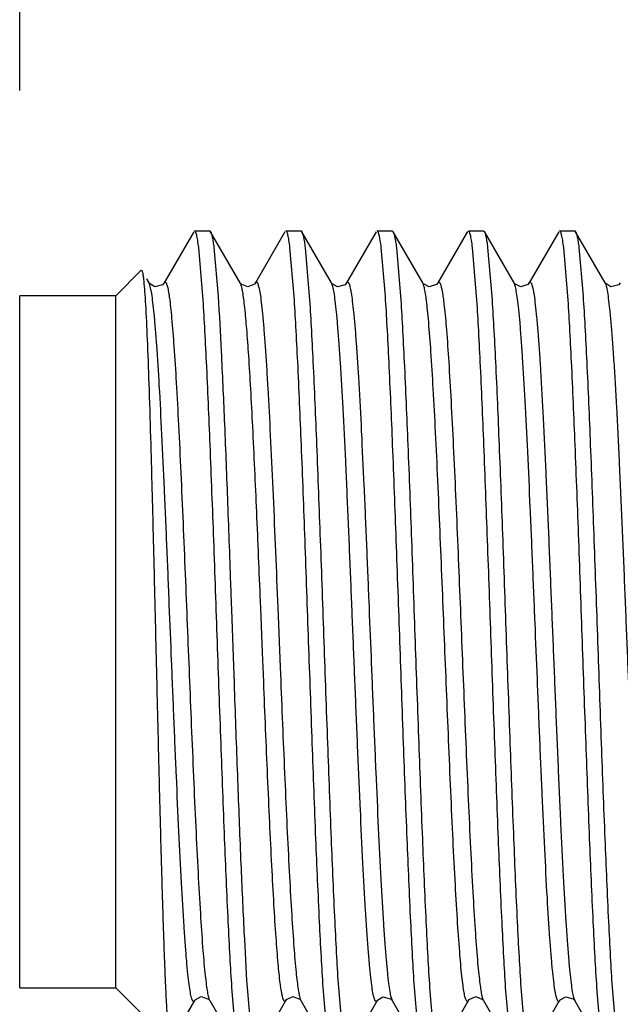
# Model space of a CAD drawing. Header units: inches. Extents: x 0 to 22, y 0 to 17.
# Tile 23 of 47: x 8.199 to 8.382, y 9.938 to 10.238. Entities that reach past the tile are written whole.
import ezdxf

# ---------------------------------------------------------------- set-up
doc = ezdxf.new("R2010")
doc.units = ezdxf.units.IN
doc.header["$LTSCALE"] = 1.21
doc.header["$MEASUREMENT"] = 0
doc.layers.get('0').update_dxf_attribs({"linetype": 'CONTINUOUS'})
doc.layers.add('DIMENSIONS', color=7, linetype='CONTINUOUS')
doc.styles.get("Standard").update_dxf_attribs({"font": 'txt', "width": 0.8})
doc.dimstyles.new('DIMSTYLE_4', dxfattribs={"dimtxt": 0.125, "dimasz": 0.18, "dimexe": 0.18, "dimexo": 0.0625, "dimgap": 0.09, "dimtad": 0, "dimtih": 1, "dimtoh": 1, "dimdec": 3, "dimzin": 4, "dimdsep": 46, "dimtxsty": 'STANDARD', "dimblk": '_FILLED', "dimblk1": '_FILLED', "dimblk2": '_FILLED', "dimcen": 0.09, "dimadec": 0, "dimazin": 0, "dimtp": 0.01, "dimtm": 0.01, "dimtfac": 1, "dimtdec": 3, "dimtofl": 0, "dimtmove": 0, "dimatfit": 3, "dimldrblk": '_FILLED', "dimfxl": 1, "dimtolj": 1, "dimtzin": 4, "dimarcsym": 0})

# ---------------------------------------------------------------- blocks, each defined once
blk = doc.blocks.new('_FILLED')
at = {"color": 0, "linetype": 'BYBLOCK'}
blk.add_solid([(0, 0), (-1, 0.1736), (-1, -0.1736)], dxfattribs=at)
blk = doc.blocks.new('*D18')
at = {"layer": 'DIMENSIONS', "color": 2, "linetype": 'CONTINUOUS'}
for p, q in [((8.19888, 10.21653), (8.19888, 11.61095)), ((12.56288, 10.90673), (12.56288, 11.61095)), ((8.19888, 11.48595), (9.45588, 11.48595)), ((12.56288, 11.48595), (11.30588, 11.48595))]:
    blk.add_line(p, q, dxfattribs=at)
at = {"layer": 'DIMENSIONS', "color": 2, "linetype": 'CONTINUOUS', "xscale": 0.18, "yscale": 0.18, "zscale": 0.18, "rotation": 180}
blk.add_blockref('_FILLED', (8.19888, 11.48595), dxfattribs=at)
at = {"layer": 'DIMENSIONS', "color": 2, "linetype": 'CONTINUOUS', "xscale": 0.18, "yscale": 0.18, "zscale": 0.18}
blk.add_blockref('_FILLED', (12.56288, 11.48595), dxfattribs=at)
at = {"layer": 'DIMENSIONS', "color": 2, "linetype": 'CONTINUOUS', "insert": (10.38088, 11.54845), "char_height": 0.125, "width": 1.725, "attachment_point": 2, "line_spacing_factor": 0.9}
blk.add_mtext('6X 4.364{\\Ftxt.shx;\\W1.000000;\\H0.125000; }[110.85]', dxfattribs=at)

msp = doc.modelspace()

# ---------------------------------------------------------------- linework, layer by layer
at = {"color": 7, "linetype": 'CONTINUOUS'}
for p, q in [((8.25186, 10.17355), (8.24284, 10.15796)), ((8.25213, 10.17378), (8.25675, 10.17378)), ((8.25675, 10.17378), (8.25702, 10.17355)), ((8.26604, 10.15796), (8.25702, 10.17355)), ((8.27963, 10.17355), (8.27062, 10.15796)), ((8.27991, 10.17378), (8.28452, 10.17378)), ((8.28452, 10.17378), (8.2848, 10.17355)), ((8.29381, 10.15796), (8.2848, 10.17355)), ((8.30741, 10.17355), (8.29839, 10.15796)), ((8.30768, 10.17378), (8.3123, 10.17378)), ((8.3123, 10.17378), (8.31257, 10.17355)), ((8.32159, 10.15796), (8.31257, 10.17355)), ((8.33519, 10.17356), (8.32618, 10.15798)), ((8.33546, 10.17378), (8.34008, 10.17378)), ((8.34008, 10.17378), (8.34034, 10.17356)), ((8.34936, 10.15798), (8.34035, 10.17356)), ((8.36297, 10.17355), (8.35395, 10.15796)), ((8.36324, 10.17378), (8.36786, 10.17378)), ((8.36786, 10.17378), (8.36813, 10.17355)), ((8.37715, 10.15796), (8.36813, 10.17355)), ((8.25465, 10.15394), (8.25339, 10.16872)), ((8.25801, 10.16872), (8.25927, 10.15394)), ((8.28243, 10.15394), (8.28117, 10.16872)), ((8.28579, 10.16872), (8.28705, 10.15394)), ((8.31021, 10.15394), (8.30895, 10.16872)), ((8.31357, 10.16872), (8.31483, 10.15394)), ((8.33799, 10.15394), (8.33672, 10.16872)), ((8.34134, 10.16872), (8.34261, 10.15393)), ((8.36576, 10.15394), (8.3645, 10.16872)), ((8.36912, 10.16872), (8.37038, 10.15394)), ((8.22813, 10.15403), (8.23589, 10.16179)), ((8.23589, 10.16179), (8.23608, 10.16172)), ((8.23826, 10.15796), (8.23755, 10.15919)), ((8.26609, 10.15787), (8.26604, 10.15796)), ((8.29384, 10.15792), (8.29381, 10.15796)), ((8.32161, 10.15792), (8.32159, 10.15796)), ((8.32617, 10.15796), (8.32618, 10.15798)), ((8.34937, 10.15797), (8.34936, 10.15798)), ((8.34942, 10.15788), (8.34937, 10.15796)), ((8.19888, 9.94353), (8.19888, 10.15403)), ((8.22813, 10.15403), (8.19888, 10.15403)), ((8.22813, 9.94353), (8.22813, 10.15403)), ((8.26306, 10.06657), (8.26327, 10.06061)), ((8.26327, 10.06061), (8.26334, 10.05862)), ((8.26334, 10.05862), (8.26406, 10.0385)), ((8.26406, 10.0385), (8.26413, 10.03637)), ((8.26413, 10.03637), (8.26432, 10.03099)), ((8.19888, 9.94353), (8.22813, 9.94353)), ((8.22813, 9.94353), (8.2447, 9.92697)), ((8.26475, 9.92885), (8.26349, 9.94363)), ((8.26811, 9.94362), (8.26937, 9.92884)), ((8.29253, 9.92885), (8.29127, 9.94363)), ((8.29589, 9.94362), (8.29715, 9.92884)), ((8.32031, 9.92885), (8.31905, 9.94363)), ((8.32367, 9.94362), (8.32493, 9.92884)), ((8.34809, 9.92885), (8.34682, 9.94363)), ((8.35144, 9.94362), (8.35271, 9.92884)), ((8.37586, 9.92885), (8.3746, 9.94363)), ((8.37922, 9.94362), (8.38049, 9.92884)), ((8.24487, 9.92703), (8.25215, 9.9396)), ((8.25659, 9.93981), (8.25672, 9.93961)), ((8.25673, 9.9396), (8.26575, 9.92401)), ((8.27091, 9.92401), (8.27992, 9.9396)), ((8.28437, 9.93981), (8.2845, 9.93961)), ((8.2845, 9.9396), (8.29352, 9.92401)), ((8.29868, 9.92401), (8.3077, 9.93959)), ((8.31209, 9.93988), (8.31228, 9.93961)), ((8.31229, 9.9396), (8.32131, 9.92401)), ((8.32646, 9.92402), (8.33548, 9.9396)), ((8.33998, 9.93973), (8.34006, 9.9396)), ((8.34006, 9.9396), (8.34908, 9.92402)), ((8.35424, 9.92401), (8.36326, 9.9396)), ((8.36766, 9.93986), (8.36783, 9.93961)), ((8.36784, 9.9396), (8.36785, 9.93958)), ((8.36785, 9.93958), (8.37686, 9.92401))]:
    msp.add_line(p, q, dxfattribs=at)
at = {"color": 9, "linetype": 'CONTINUOUS'}
for p, q in [((8.23853, 10.15728), (8.23826, 10.15796)), ((8.24284, 10.15796), (8.24312, 10.15822)), ((8.26618, 10.15765), (8.26604, 10.15796)), ((8.2942, 10.15688), (8.29381, 10.15796)), ((8.34969, 10.15712), (8.34937, 10.15796)), ((8.3774, 10.15734), (8.37715, 10.15796)), ((8.23907, 10.15473), (8.23853, 10.15728)), ((8.27226, 10.05899), (8.27218, 10.06102)), ((8.27281, 10.04548), (8.27226, 10.05899)), ((8.27736, 10.06122), (8.27745, 10.05921)), ((8.27745, 10.05921), (8.27818, 10.04102)), ((8.27307, 10.03884), (8.27281, 10.04548)), ((8.27818, 10.04102), (8.27835, 10.03691)), ((8.27316, 10.03664), (8.27307, 10.03884)), ((8.25659, 9.93989), (8.25672, 9.93961)), ((8.31192, 9.94061), (8.31228, 9.93961)), ((8.36748, 9.94056), (8.36783, 9.93961))]:
    msp.add_line(p, q, dxfattribs=at)
at = {"color": 7, "linetype": 'CONTINUOUS'}
for points in [[(8.24283, 10.15795), (8.24235, 10.15739), (8.23998, 10.15678), (8.23839, 10.15776), (8.23826, 10.15795)], [(8.27062, 10.15796), (8.27034, 10.15759), (8.26834, 10.15673), (8.26628, 10.15762), (8.26609, 10.15787)], [(8.29839, 10.15795), (8.29794, 10.15742), (8.29568, 10.15676), (8.29399, 10.15771), (8.29384, 10.15792)], [(8.32617, 10.15795), (8.32578, 10.15748), (8.32356, 10.15674), (8.32177, 10.15771), (8.32161, 10.15792)], [(8.35395, 10.15796), (8.35357, 10.15749), (8.35144, 10.15673), (8.34959, 10.15765), (8.34942, 10.15788)], [(8.38172, 10.15795), (8.38124, 10.15739), (8.37887, 10.15678), (8.37728, 10.15776), (8.37715, 10.15795)], [(8.25214, 9.9396), (8.25232, 9.93986), (8.25412, 9.94082), (8.25634, 9.94009), (8.25659, 9.93981)], [(8.27992, 9.9396), (8.28015, 9.93992), (8.282, 9.94083), (8.28413, 9.94008), (8.28437, 9.93981)], [(8.3077, 9.9396), (8.30784, 9.9398), (8.30943, 9.94078), (8.3118, 9.94017), (8.31209, 9.93988)], [(8.33548, 9.9396), (8.33573, 9.93994), (8.33778, 9.94084), (8.33978, 9.93997), (8.33998, 9.93973)], [(8.36326, 9.9396), (8.36343, 9.93986), (8.36512, 9.94081), (8.36738, 9.94015), (8.36766, 9.93986)]]:
    msp.add_lwpolyline(points, dxfattribs=at)
for points, knots in [([(8.25339, 10.16872), (8.2533, 10.16946), (8.25315, 10.17048), (8.25293, 10.17174), (8.25278, 10.17246), (8.25262, 10.17302), (8.25249, 10.17338), (8.25237, 10.17359), (8.25228, 10.17372), (8.25219, 10.17378), (8.25213, 10.17378)], [0, 0, 0, 0, 0.419292, 0.585667, 0.72319, 0.832019, 0.91265, 0.942833, 0.966773, 1, 1, 1, 1]), ([(8.25702, 10.17355), (8.25707, 10.17346), (8.25716, 10.17326), (8.25734, 10.17271), (8.25755, 10.17178), (8.25779, 10.17038), (8.25794, 10.16931), (8.25801, 10.16872)], [0, 0, 0, 0, 0.059009, 0.136373, 0.347764, 0.635621, 1, 1, 1, 1]), ([(8.28117, 10.16872), (8.28107, 10.16946), (8.28093, 10.17048), (8.28071, 10.17174), (8.28055, 10.17246), (8.2804, 10.17302), (8.28027, 10.17338), (8.28015, 10.17359), (8.28006, 10.17372), (8.27996, 10.17378), (8.27991, 10.17378)], [0, 0, 0, 0, 0.419289, 0.585664, 0.723187, 0.832017, 0.912648, 0.942831, 0.966772, 1, 1, 1, 1]), ([(8.2848, 10.17354), (8.28484, 10.17346), (8.28494, 10.17325), (8.28512, 10.17271), (8.28533, 10.17178), (8.28557, 10.17038), (8.28571, 10.16931), (8.28579, 10.16872)], [0, 0, 0, 0, 0.059117, 0.136564, 0.348026, 0.63582, 1, 1, 1, 1]), ([(8.30895, 10.16872), (8.30885, 10.16946), (8.30871, 10.17048), (8.30849, 10.17174), (8.30833, 10.17246), (8.30818, 10.17302), (8.30804, 10.17338), (8.30793, 10.17359), (8.30784, 10.17372), (8.30774, 10.17378), (8.30768, 10.17378)], [0, 0, 0, 0, 0.419265, 0.585632, 0.723152, 0.831982, 0.912619, 0.942807, 0.966754, 1, 1, 1, 1]), ([(8.31257, 10.17355), (8.31262, 10.17347), (8.31271, 10.17326), (8.31289, 10.17272), (8.3131, 10.17179), (8.31334, 10.17038), (8.31349, 10.16932), (8.31357, 10.16872)], [0, 0, 0, 0, 0.058702, 0.135859, 0.347104, 0.635139, 1, 1, 1, 1]), ([(8.33672, 10.16872), (8.33663, 10.16946), (8.33649, 10.17048), (8.33627, 10.17174), (8.33611, 10.17246), (8.33596, 10.17302), (8.33582, 10.17338), (8.33571, 10.17359), (8.33562, 10.17372), (8.33552, 10.17378), (8.33546, 10.17378)], [0, 0, 0, 0, 0.419072, 0.585351, 0.722795, 0.831573, 0.912203, 0.94242, 0.966432, 1, 1, 1, 1]), ([(8.34035, 10.17356), (8.3404, 10.17347), (8.34049, 10.17327), (8.34067, 10.17272), (8.34088, 10.17179), (8.34112, 10.17039), (8.34127, 10.16931), (8.34134, 10.16872)], [0, 0, 0, 0, 0.058513, 0.135477, 0.346497, 0.634642, 1, 1, 1, 1]), ([(8.3645, 10.16872), (8.36441, 10.16946), (8.36427, 10.17048), (8.36404, 10.17174), (8.36388, 10.17246), (8.36373, 10.17302), (8.3636, 10.17338), (8.36348, 10.17359), (8.36339, 10.17372), (8.3633, 10.17378), (8.36324, 10.17378)], [0, 0, 0, 0, 0.419466, 0.585926, 0.723525, 0.83241, 0.913055, 0.943214, 0.967092, 1, 1, 1, 1]), ([(8.36813, 10.17354), (8.36818, 10.17346), (8.36827, 10.17325), (8.36845, 10.17271), (8.36866, 10.17178), (8.3689, 10.17038), (8.36905, 10.16931), (8.36912, 10.16872)], [0, 0, 0, 0, 0.059155, 0.13663, 0.348115, 0.635887, 1, 1, 1, 1]), ([(8.23608, 10.16172), (8.23611, 10.16166), (8.23617, 10.16151), (8.23629, 10.16108), (8.23643, 10.16031), (8.23658, 10.15912), (8.23667, 10.1582), (8.23672, 10.15768)], [0, 0, 0, 0, 0.049223, 0.119616, 0.325584, 0.619114, 1, 1, 1, 1]), ([(8.23672, 10.15768), (8.23682, 10.15659), (8.23701, 10.15412), (8.23738, 10.14801), (8.23781, 10.13835), (8.2383, 10.12456), (8.23879, 10.10821), (8.23929, 10.08983), (8.23978, 10.07004), (8.24028, 10.04948), (8.24077, 10.0288), (8.24126, 10.00866), (8.24167, 9.9925), (8.24201, 9.98031), (8.24225, 9.9719), (8.2425, 9.96405), (8.24274, 9.95685), (8.24298, 9.95033), (8.24322, 9.94455), (8.24346, 9.93954), (8.24367, 9.93588), (8.24384, 9.93336), (8.24396, 9.9318), (8.24408, 9.93045), (8.2442, 9.92932), (8.24432, 9.92841), (8.24443, 9.92773), (8.24454, 9.9273), (8.24463, 9.92707), (8.24467, 9.92699), (8.2447, 9.92697)], [0, 0, 0, 0, 0.014197, 0.032275, 0.079434, 0.13986, 0.211514, 0.291993, 0.378663, 0.468702, 0.559232, 0.647388, 0.730416, 0.769199, 0.805764, 0.839823, 0.871128, 0.899453, 0.924572, 0.946306, 0.964514, 0.972252, 0.979057, 0.984919, 0.989833, 0.993794, 0.9968, 0.998857, 0.999537, 1, 1, 1, 1]), ([(8.26349, 9.94363), (8.26329, 9.94671), (8.2629, 9.95336), (8.26213, 9.96845), (8.26121, 9.99011), (8.26014, 10.01851), (8.25907, 10.04878), (8.258, 10.07906), (8.25693, 10.10745), (8.25601, 10.12912), (8.25524, 10.1442), (8.25485, 10.15086), (8.25465, 10.15394)], [0, 0, 0, 0, 0.04399, 0.09506, 0.215228, 0.353058, 0.500002, 0.646946, 0.784775, 0.904941, 0.956011, 1, 1, 1, 1]), ([(8.25927, 10.15394), (8.25964, 10.14835), (8.26031, 10.13583), (8.26123, 10.11533), (8.26215, 10.0918), (8.26275, 10.0752), (8.26306, 10.06657)], [0, 0, 0, 0, 0.192062, 0.430251, 0.703715, 1, 1, 1, 1]), ([(8.29127, 9.94363), (8.29107, 9.94671), (8.29068, 9.95336), (8.28991, 9.96845), (8.28898, 9.99011), (8.28792, 10.01851), (8.28685, 10.04878), (8.28578, 10.07906), (8.28471, 10.10745), (8.28379, 10.12912), (8.28302, 10.1442), (8.28263, 10.15086), (8.28243, 10.15394)], [0, 0, 0, 0, 0.04399, 0.095061, 0.215228, 0.353058, 0.500002, 0.646946, 0.784775, 0.904941, 0.956011, 1, 1, 1, 1]), ([(8.28705, 10.15394), (8.28725, 10.15086), (8.28764, 10.1442), (8.28841, 10.12912), (8.28933, 10.10745), (8.2904, 10.07905), (8.29147, 10.04878), (8.29254, 10.01851), (8.29361, 9.99011), (8.29453, 9.96845), (8.2953, 9.95336), (8.29569, 9.9467), (8.29589, 9.94362)], [0, 0, 0, 0, 0.04399, 0.095061, 0.215228, 0.353058, 0.500002, 0.646946, 0.784775, 0.904941, 0.956011, 1, 1, 1, 1]), ([(8.31905, 9.94363), (8.31885, 9.94671), (8.31845, 9.95336), (8.31769, 9.96845), (8.31676, 9.99011), (8.3157, 10.01851), (8.31463, 10.04878), (8.31356, 10.07906), (8.31249, 10.10745), (8.31157, 10.12912), (8.3108, 10.1442), (8.31041, 10.15086), (8.31021, 10.15394)], [0, 0, 0, 0, 0.04399, 0.09506, 0.215228, 0.353057, 0.500002, 0.646946, 0.784775, 0.904941, 0.95601, 1, 1, 1, 1]), ([(8.31483, 10.15394), (8.31503, 10.15086), (8.31542, 10.1442), (8.31619, 10.12912), (8.31711, 10.10745), (8.31818, 10.07905), (8.31925, 10.04878), (8.32032, 10.01851), (8.32138, 9.99011), (8.32231, 9.96845), (8.32307, 9.95336), (8.32346, 9.9467), (8.32367, 9.94362)], [0, 0, 0, 0, 0.04399, 0.09506, 0.215228, 0.353057, 0.500001, 0.646946, 0.784775, 0.904941, 0.95601, 1, 1, 1, 1]), ([(8.34682, 9.94363), (8.34662, 9.94671), (8.34623, 9.95336), (8.34546, 9.96845), (8.34454, 9.99011), (8.34348, 10.01851), (8.34241, 10.04878), (8.34133, 10.07906), (8.34027, 10.10745), (8.33935, 10.12912), (8.33858, 10.1442), (8.33819, 10.15086), (8.33799, 10.15394)], [0, 0, 0, 0, 0.04399, 0.095061, 0.215228, 0.353058, 0.500003, 0.646947, 0.784775, 0.904941, 0.956011, 1, 1, 1, 1]), ([(8.34261, 10.15393), (8.34281, 10.15085), (8.3432, 10.14419), (8.34397, 10.12911), (8.34489, 10.10744), (8.34595, 10.07905), (8.34702, 10.04877), (8.34809, 10.0185), (8.34916, 9.99011), (8.35008, 9.96844), (8.35085, 9.95336), (8.35124, 9.9467), (8.35144, 9.94362)], [0, 0, 0, 0, 0.043994, 0.095068, 0.21524, 0.353072, 0.500017, 0.646959, 0.784785, 0.904946, 0.956013, 1, 1, 1, 1]), ([(8.3746, 9.94363), (8.3744, 9.94671), (8.37401, 9.95337), (8.37324, 9.96845), (8.37232, 9.99012), (8.37125, 10.01852), (8.37018, 10.04879), (8.36911, 10.07906), (8.36805, 10.10746), (8.36712, 10.12912), (8.36636, 10.1442), (8.36596, 10.15086), (8.36576, 10.15394)], [0, 0, 0, 0, 0.043994, 0.095068, 0.21524, 0.353072, 0.500017, 0.646959, 0.784785, 0.904946, 0.956013, 1, 1, 1, 1]), ([(8.37038, 10.15394), (8.37058, 10.15086), (8.37098, 10.1442), (8.37174, 10.12912), (8.37267, 10.10745), (8.37373, 10.07905), (8.3748, 10.04878), (8.37587, 10.01851), (8.37694, 9.99011), (8.37786, 9.96845), (8.37863, 9.95336), (8.37902, 9.9467), (8.37922, 9.94362)], [0, 0, 0, 0, 0.04399, 0.095061, 0.215228, 0.353058, 0.500003, 0.646947, 0.784776, 0.904941, 0.956011, 1, 1, 1, 1]), ([(8.26432, 10.03099), (8.26463, 10.02236), (8.26523, 10.00576), (8.26615, 9.98223), (8.26707, 9.96174), (8.26775, 9.94921), (8.26811, 9.94362)], [0, 0, 0, 0, 0.296287, 0.569751, 0.807939, 1, 1, 1, 1])]:
    msp.add_open_spline(points, degree=3, knots=knots, dxfattribs=at)
at = {"color": 9, "linetype": 'CONTINUOUS'}
for points, knots in [([(8.24312, 10.15822), (8.24326, 10.15824), (8.24342, 10.15804), (8.24353, 10.15781), (8.24366, 10.15752), (8.2438, 10.15706), (8.24397, 10.15637), (8.24414, 10.15552), (8.24431, 10.1545), (8.24442, 10.15375), (8.24447, 10.15335)], [0, 0, 0, 0, 0.079465, 0.113857, 0.15521, 0.26, 0.395756, 0.563823, 0.765025, 1, 1, 1, 1]), ([(8.27062, 10.15796), (8.27065, 10.15801), (8.2707, 10.1581), (8.27081, 10.1582), (8.27092, 10.15824), (8.27104, 10.1582), (8.27114, 10.1581), (8.27124, 10.15795), (8.27134, 10.15774), (8.27141, 10.15758), (8.27144, 10.15748)], [0, 0, 0, 0, 0.132125, 0.231011, 0.308827, 0.386419, 0.484759, 0.616175, 0.786786, 1, 1, 1, 1]), ([(8.29839, 10.15796), (8.29842, 10.158), (8.29847, 10.15808), (8.29855, 10.15817), (8.29864, 10.15822), (8.29877, 10.15823), (8.29889, 10.15813), (8.29899, 10.158), (8.29912, 10.15776), (8.29927, 10.15736), (8.29944, 10.15674), (8.29961, 10.15594), (8.29972, 10.15535), (8.29977, 10.15502)], [0, 0, 0, 0, 0.039075, 0.069903, 0.094439, 0.116081, 0.167243, 0.20368, 0.249191, 0.370238, 0.534272, 0.743662, 1, 1, 1, 1]), ([(8.32271, 10.15257), (8.32262, 10.15325), (8.32246, 10.15446), (8.32218, 10.15603), (8.32194, 10.15706), (8.32174, 10.15765), (8.32164, 10.15787), (8.32159, 10.15796)], [0, 0, 0, 0, 0.37291, 0.661473, 0.868639, 0.943317, 1, 1, 1, 1]), ([(8.32618, 10.15797), (8.32621, 10.15803), (8.32627, 10.15812), (8.3264, 10.15822), (8.32653, 10.15823), (8.32666, 10.15815), (8.32677, 10.158), (8.32689, 10.15777), (8.327, 10.15747), (8.32712, 10.15709), (8.32724, 10.15662), (8.32741, 10.15583), (8.32763, 10.15461), (8.32787, 10.15289), (8.32803, 10.15161), (8.3281, 10.15092)], [0, 0, 0, 0, 0.024518, 0.042202, 0.056604, 0.073162, 0.095981, 0.127, 0.167172, 0.217053, 0.27705, 0.347498, 0.520622, 0.737758, 1, 1, 1, 1]), ([(8.35395, 10.15796), (8.35399, 10.15803), (8.35406, 10.15814), (8.3542, 10.15823), (8.3543, 10.15822), (8.35437, 10.15819), (8.35444, 10.15813), (8.35455, 10.15801), (8.35467, 10.15777), (8.35481, 10.1574), (8.35495, 10.15691), (8.35503, 10.15654), (8.35508, 10.15634)], [0, 0, 0, 0, 0.091099, 0.153119, 0.180329, 0.209814, 0.244833, 0.287531, 0.400602, 0.55518, 0.754279, 1, 1, 1, 1]), ([(8.25121, 9.94044), (8.25106, 9.94098), (8.25079, 9.94232), (8.25043, 9.94473), (8.25006, 9.94795), (8.24968, 9.95197), (8.2493, 9.95678), (8.24875, 9.96468), (8.24808, 9.97616), (8.24732, 9.99146), (8.24657, 10.0082), (8.24584, 10.02556), (8.24513, 10.04291), (8.24443, 10.06025), (8.24372, 10.07762), (8.24298, 10.09487), (8.24223, 10.11124), (8.24146, 10.1259), (8.24079, 10.13671), (8.24024, 10.14398), (8.23986, 10.14828), (8.23949, 10.15178), (8.23921, 10.15384), (8.23907, 10.15473)], [0, 0, 0, 0, 0.007768, 0.019101, 0.03414, 0.052954, 0.07548, 0.101609, 0.163619, 0.236198, 0.31561, 0.397784, 0.478919, 0.558266, 0.640187, 0.72189, 0.799542, 0.869085, 0.927033, 0.950853, 0.970992, 0.987369, 1, 1, 1, 1]), ([(8.26741, 10.15041), (8.26731, 10.15129), (8.26713, 10.15287), (8.26683, 10.15495), (8.26653, 10.15649), (8.26631, 10.15733), (8.26618, 10.15765)], [0, 0, 0, 0, 0.360972, 0.646233, 0.858109, 1, 1, 1, 1]), ([(8.27144, 10.15748), (8.2715, 10.15729), (8.27163, 10.15685), (8.27189, 10.15572), (8.27219, 10.15385), (8.27255, 10.15103), (8.27291, 10.14746), (8.27328, 10.14313), (8.27366, 10.13806), (8.27404, 10.13229), (8.27457, 10.12336), (8.27521, 10.11097), (8.27595, 10.09505), (8.27667, 10.07829), (8.27713, 10.06692), (8.27736, 10.06122)], [0, 0, 0, 0, 0.006272, 0.014317, 0.035974, 0.065304, 0.102539, 0.147638, 0.200427, 0.260547, 0.327401, 0.47842, 0.646303, 0.822768, 1, 1, 1, 1]), ([(8.30652, 9.94145), (8.30637, 9.94218), (8.3061, 9.9439), (8.30573, 9.94692), (8.30535, 9.95077), (8.30496, 9.95543), (8.30456, 9.9609), (8.30401, 9.96964), (8.30333, 9.98206), (8.30256, 9.99828), (8.3018, 10.01564), (8.30108, 10.03329), (8.30036, 10.05091), (8.29965, 10.06852), (8.29892, 10.08617), (8.29816, 10.10333), (8.29738, 10.11915), (8.2967, 10.13111), (8.29615, 10.1394), (8.29575, 10.14448), (8.29537, 10.14876), (8.29499, 10.1522), (8.29463, 10.15482), (8.29435, 10.15629), (8.2942, 10.15688)], [0, 0, 0, 0, 0.010279, 0.024319, 0.042228, 0.063968, 0.089444, 0.118434, 0.185646, 0.262255, 0.344131, 0.427179, 0.507788, 0.589104, 0.672216, 0.753218, 0.827918, 0.892316, 0.919648, 0.943336, 0.963238, 0.979274, 0.991482, 1, 1, 1, 1]), ([(8.29977, 10.15502), (8.29992, 10.15416), (8.30019, 10.15217), (8.30056, 10.14878), (8.30094, 10.14458), (8.30149, 10.13744), (8.30216, 10.12677), (8.30293, 10.11225), (8.30369, 10.09597), (8.30443, 10.07876), (8.30514, 10.06138), (8.30584, 10.04405), (8.30654, 10.0267), (8.30727, 10.00933), (8.30802, 9.99253), (8.30878, 9.97711), (8.30945, 9.9655), (8.31, 9.95747), (8.31039, 9.95256), (8.31076, 9.94843), (8.31113, 9.94511), (8.31149, 9.94259), (8.31176, 9.94118), (8.31192, 9.94061)], [0, 0, 0, 0, 0.012148, 0.028026, 0.04767, 0.071004, 0.128068, 0.19691, 0.274104, 0.355613, 0.437587, 0.516982, 0.597868, 0.680039, 0.759705, 0.832808, 0.895573, 0.922145, 0.94514, 0.964438, 0.979966, 0.991775, 1, 1, 1, 1]), ([(8.36183, 9.94283), (8.36169, 9.94373), (8.36141, 9.94579), (8.36104, 9.94929), (8.36066, 9.95359), (8.36011, 9.96086), (8.35944, 9.97167), (8.35867, 9.98634), (8.35792, 10.0027), (8.35718, 10.01996), (8.35647, 10.03733), (8.35577, 10.05467), (8.35506, 10.07202), (8.35433, 10.08938), (8.35358, 10.10612), (8.35282, 10.12141), (8.35215, 10.13289), (8.3516, 10.14079), (8.35122, 10.14561), (8.35084, 10.14962), (8.35047, 10.15283), (8.35011, 10.15525), (8.34984, 10.15659), (8.34969, 10.15712)], [0, 0, 0, 0, 0.012636, 0.029019, 0.049164, 0.07299, 0.130948, 0.200501, 0.27816, 0.359867, 0.441788, 0.521137, 0.602276, 0.684451, 0.763861, 0.836434, 0.898434, 0.924556, 0.947075, 0.965882, 0.980914, 0.992239, 1, 1, 1, 1]), ([(8.35508, 10.15634), (8.35523, 10.15565), (8.35551, 10.15397), (8.35588, 10.15104), (8.35626, 10.14726), (8.35665, 10.14265), (8.35705, 10.13723), (8.35761, 10.12851), (8.35829, 10.11609), (8.35907, 10.09982), (8.35983, 10.08236), (8.36056, 10.06459), (8.36128, 10.04686), (8.362, 10.02912), (8.36274, 10.01136), (8.3635, 9.99409), (8.36428, 9.97819), (8.36496, 9.96618), (8.36553, 9.95789), (8.36592, 9.95281), (8.36631, 9.94856), (8.36668, 9.94515), (8.36705, 9.94257), (8.36733, 9.94114), (8.36748, 9.94056)], [0, 0, 0, 0, 0.009857, 0.023502, 0.041054, 0.062494, 0.087727, 0.116546, 0.183623, 0.260358, 0.342563, 0.426053, 0.507119, 0.58883, 0.672368, 0.753763, 0.82874, 0.893236, 0.920537, 0.944138, 0.963903, 0.979753, 0.991737, 1, 1, 1, 1]), ([(8.39016, 9.94025), (8.39008, 9.94048), (8.38995, 9.94101), (8.38967, 9.94237), (8.38933, 9.94461), (8.38895, 9.94797), (8.38855, 9.95223), (8.38815, 9.95736), (8.38774, 9.96333), (8.38732, 9.97009), (8.38675, 9.98042), (8.38606, 9.99453), (8.38528, 10.01234), (8.38452, 10.03062), (8.38378, 10.04889), (8.38304, 10.06717), (8.38228, 10.08545), (8.38149, 10.10324), (8.3808, 10.11733), (8.38023, 10.12764), (8.37982, 10.13438), (8.37941, 10.14034), (8.37901, 10.14545), (8.37861, 10.14968), (8.37822, 10.15302), (8.37789, 10.15525), (8.37761, 10.15659), (8.37747, 10.15711), (8.3774, 10.15734)], [0, 0, 0, 0, 0.003327, 0.007596, 0.019069, 0.03459, 0.054242, 0.077952, 0.105581, 0.136828, 0.171332, 0.248146, 0.331608, 0.417104, 0.500423, 0.58378, 0.669276, 0.752687, 0.829393, 0.863824, 0.894988, 0.922527, 0.94614, 0.965694, 0.981117, 0.992495, 0.996717, 1, 1, 1, 1]), ([(8.24447, 10.15335), (8.24459, 10.15245), (8.24484, 10.15041), (8.24532, 10.14551), (8.24591, 10.13785), (8.24659, 10.12699), (8.24727, 10.11418), (8.24795, 10.09992), (8.24884, 10.07964), (8.24988, 10.05399), (8.25092, 10.02826), (8.25178, 10.00781), (8.25245, 9.99289), (8.25313, 9.97904), (8.25381, 9.96682), (8.25449, 9.95667), (8.25499, 9.95065), (8.25526, 9.94805)], [0, 0, 0, 0, 0.01338, 0.029857, 0.071939, 0.125444, 0.188634, 0.259042, 0.33377, 0.484723, 0.633615, 0.709591, 0.783251, 0.851616, 0.911895, 0.961844, 1, 1, 1, 1]), ([(8.3335, 9.94706), (8.33323, 9.94953), (8.33273, 9.9553), (8.33206, 9.96509), (8.33137, 9.97701), (8.33069, 9.99064), (8.33002, 10.00544), (8.32915, 10.02586), (8.32812, 10.05158), (8.32708, 10.07726), (8.32619, 10.0976), (8.32552, 10.11203), (8.32483, 10.1251), (8.32415, 10.13629), (8.32356, 10.14426), (8.32308, 10.14943), (8.32284, 10.15159), (8.32271, 10.15257)], [0, 0, 0, 0, 0.036219, 0.084354, 0.143092, 0.210302, 0.28326, 0.35898, 0.508194, 0.658558, 0.73361, 0.80482, 0.869249, 0.924342, 0.968245, 0.985669, 1, 1, 1, 1]), ([(8.27218, 10.06102), (8.27181, 10.07011), (8.27108, 10.08785), (8.2701, 10.10942), (8.26927, 10.12524), (8.26867, 10.13517), (8.26808, 10.1434), (8.26764, 10.14829), (8.26741, 10.15041)], [0, 0, 0, 0, 0.304804, 0.595024, 0.723556, 0.835647, 0.928383, 1, 1, 1, 1]), ([(8.3281, 10.15092), (8.32838, 10.14851), (8.32888, 10.14285), (8.32955, 10.13321), (8.33023, 10.12142), (8.33091, 10.10789), (8.33159, 10.09316), (8.33246, 10.07275), (8.33349, 10.04703), (8.33453, 10.02133), (8.33541, 10.00098), (8.33609, 9.98647), (8.33677, 9.97329), (8.33745, 9.96196), (8.33804, 9.95386), (8.33853, 9.94858), (8.33877, 9.94636), (8.3389, 9.94535)], [0, 0, 0, 0, 0.035374, 0.082714, 0.140775, 0.207476, 0.280122, 0.355728, 0.505128, 0.655254, 0.730443, 0.801994, 0.866954, 0.922732, 0.967422, 0.985255, 1, 1, 1, 1]), ([(8.2782, 9.9449), (8.27795, 9.94686), (8.27749, 9.95149), (8.27687, 9.95948), (8.27624, 9.96944), (8.27561, 9.9811), (8.27498, 9.99409), (8.27414, 10.01275), (8.27355, 10.02703), (8.27316, 10.03664)], [0, 0, 0, 0, 0.064339, 0.152035, 0.261637, 0.390132, 0.533284, 0.686082, 1, 1, 1, 1]), ([(8.27835, 10.03691), (8.27875, 10.02692), (8.27936, 10.0121), (8.28023, 9.99277), (8.28089, 9.97943), (8.28155, 9.96758), (8.2822, 9.95762), (8.28276, 9.95065), (8.28323, 9.94622), (8.28346, 9.94439), (8.28358, 9.94358)], [0, 0, 0, 0, 0.320574, 0.476065, 0.620761, 0.749207, 0.856943, 0.94094, 0.973602, 1, 1, 1, 1]), ([(8.25526, 9.94805), (8.25536, 9.94704), (8.25556, 9.94525), (8.25589, 9.94289), (8.25618, 9.94133), (8.25641, 9.9404), (8.25653, 9.94004), (8.25659, 9.93989)], [0, 0, 0, 0, 0.366246, 0.653086, 0.863077, 0.940315, 1, 1, 1, 1]), ([(8.33485, 9.93963), (8.33478, 9.93975), (8.33466, 9.94004), (8.33442, 9.94083), (8.33414, 9.94224), (8.3338, 9.94443), (8.33361, 9.94611), (8.3335, 9.94706)], [0, 0, 0, 0, 0.052724, 0.124493, 0.32933, 0.620113, 1, 1, 1, 1]), ([(8.3389, 9.94535), (8.33899, 9.94462), (8.33916, 9.94333), (8.33944, 9.94165), (8.33969, 9.94056), (8.3399, 9.93993), (8.34, 9.9397), (8.34006, 9.93961)], [0, 0, 0, 0, 0.374458, 0.663518, 0.870158, 0.94419, 1, 1, 1, 1]), ([(8.27992, 9.9396), (8.27989, 9.93955), (8.27983, 9.93946), (8.27973, 9.93936), (8.27961, 9.93933), (8.27949, 9.93937), (8.27939, 9.93947), (8.27929, 9.93963), (8.27918, 9.93986), (8.27903, 9.94028), (8.27884, 9.94098), (8.27863, 9.94203), (8.27841, 9.94337), (8.27827, 9.94436), (8.2782, 9.9449)], [0, 0, 0, 0, 0.029106, 0.050779, 0.067864, 0.08519, 0.107453, 0.137319, 0.176103, 0.22454, 0.352138, 0.522918, 0.738504, 1, 1, 1, 1]), ([(8.28358, 9.94358), (8.28365, 9.94309), (8.28379, 9.94222), (8.28401, 9.94107), (8.28424, 9.94023), (8.28441, 9.93977), (8.2845, 9.93961)], [0, 0, 0, 0, 0.362483, 0.647784, 0.858684, 1, 1, 1, 1]), ([(8.36326, 9.9396), (8.36323, 9.93956), (8.36318, 9.93948), (8.36309, 9.93939), (8.363, 9.93934), (8.36286, 9.93934), (8.36269, 9.9395), (8.36253, 9.93981), (8.36235, 9.9403), (8.36218, 9.94097), (8.362, 9.94184), (8.36189, 9.94248), (8.36183, 9.94283)], [0, 0, 0, 0, 0.037254, 0.066404, 0.089531, 0.110258, 0.161329, 0.244074, 0.366406, 0.531786, 0.7425, 1, 1, 1, 1]), ([(8.25214, 9.9396), (8.25211, 9.93954), (8.25205, 9.93945), (8.25193, 9.93934), (8.25179, 9.93933), (8.25166, 9.93941), (8.25155, 9.93956), (8.25143, 9.93978), (8.25132, 9.94008), (8.25125, 9.94031), (8.25121, 9.94044)], [0, 0, 0, 0, 0.114484, 0.197011, 0.263664, 0.339542, 0.443997, 0.586215, 0.770678, 1, 1, 1, 1]), ([(8.3077, 9.93959), (8.30766, 9.93952), (8.30758, 9.93941), (8.30741, 9.93931), (8.30727, 9.93937), (8.30719, 9.93946), (8.30708, 9.9396), (8.30695, 9.93987), (8.30681, 9.94028), (8.30666, 9.94082), (8.30657, 9.94123), (8.30652, 9.94145)], [0, 0, 0, 0, 0.085146, 0.142655, 0.197221, 0.23273, 0.276332, 0.391873, 0.549272, 0.751307, 1, 1, 1, 1]), ([(8.33548, 9.93961), (8.33546, 9.93956), (8.33541, 9.93949), (8.33532, 9.93938), (8.33516, 9.93931), (8.33497, 9.93942), (8.33489, 9.93955), (8.33485, 9.93963)], [0, 0, 0, 0, 0.16501, 0.297252, 0.491566, 0.691721, 1, 1, 1, 1])]:
    msp.add_open_spline(points, degree=3, knots=knots, dxfattribs=at)

# ---------------------------------------------------------------- dimensions: what is measured, and where the dimension line sits
at = {"layer": 'DIMENSIONS', "color": 2, "linetype": 'CONTINUOUS'}
dim = msp.add_linear_dim(base=(8.19888, 11.48595), p1=(12.56288, 10.90673), p2=(8.19888, 10.21653), angle=180, text='6X <>', dimstyle='DIMSTYLE_4', dxfattribs=at)
dim.commit()
dim.dimension.update_dxf_attribs({"geometry": '*D18', "text_midpoint": (10.28088, 11.48595), "dimtype": 160})

doc.saveas('drawing.dxf')
